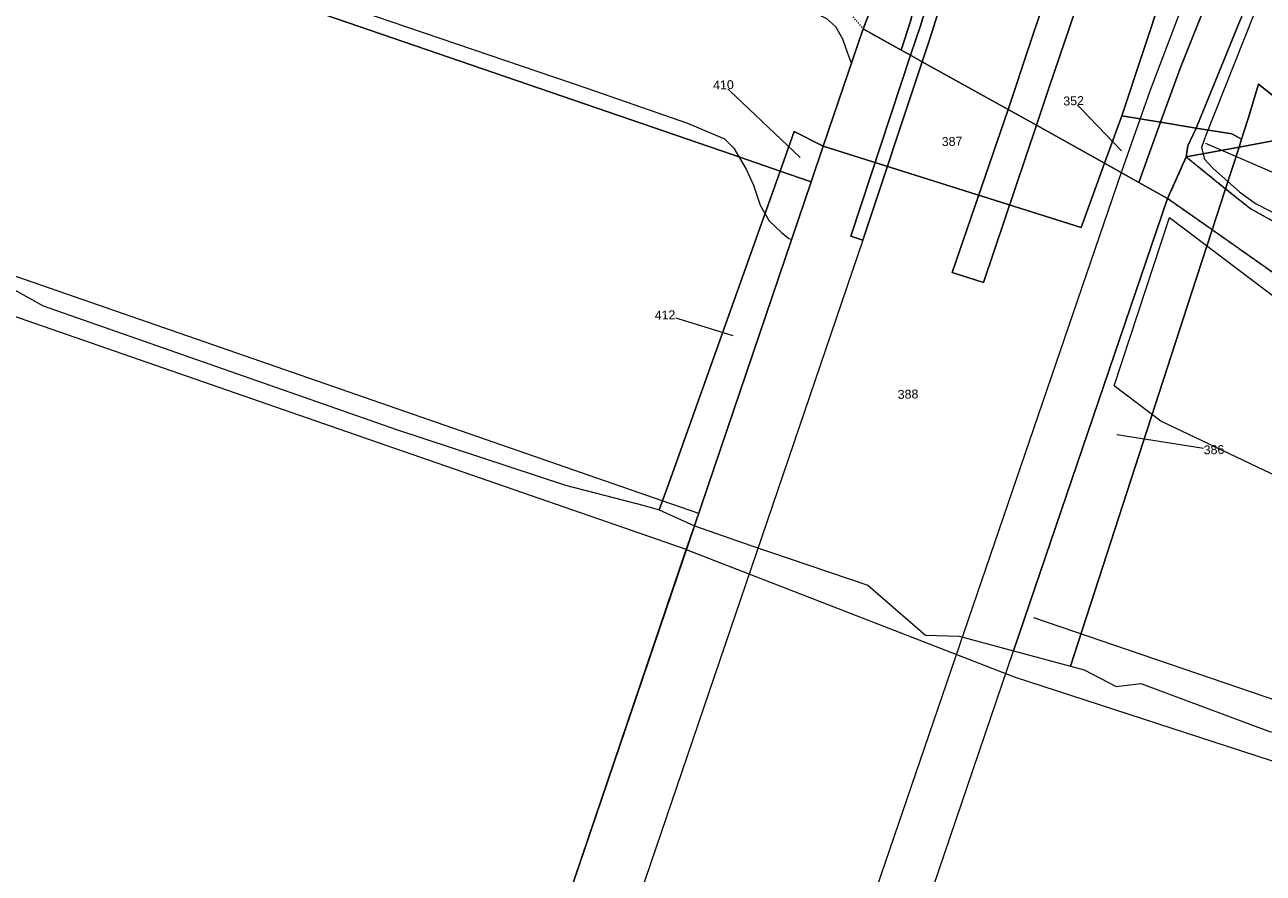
# Model space of a CAD drawing. Header units: millimetres. Extents: x -191 to 81095, y -508122 to 28741.
# Tile 29 of 251: x 4415 to 4512, y 9519 to 9586. Entities that reach past the tile are written whole.
import ezdxf

# ---------------------------------------------------------------- set-up
doc = ezdxf.new("R2010")
doc.units = ezdxf.units.MM
doc.linetypes.add('VE22-087 DB - VST Hervest-Dorsten ALK VA2736$0$1', pattern=[0])
doc.linetypes.add('VE22-087 DB - VST Hervest-Dorsten ALK VA2736$0$2', pattern=[0.16, 0.06, -0.1])
for name, color, linetype, lineweight in [('VE22-087 DB - VST Hervest-Dorsten ALK VA2736$0$AX_BauwerkImVerkehrsbereich', 7, 'VE22-087 DB - VST Hervest-Dorsten ALK VA2736$0$1', 18), ('VE22-087 DB - VST Hervest-Dorsten ALK VA2736$0$AX_DammWallDeich', 7, 'VE22-087 DB - VST Hervest-Dorsten ALK VA2736$0$1', 18), ('VE22-087 DB - VST Hervest-Dorsten ALK VA2736$0$AX_Flurstueck', 9, 'VE22-087 DB - VST Hervest-Dorsten ALK VA2736$0$1', 18), ('VE22-087 DB - VST Hervest-Dorsten ALK VA2736$0$AX_Gelaendekante', 7, 'VE22-087 DB - VST Hervest-Dorsten ALK VA2736$0$1', 18), ('VE22-087 DB - VST Hervest-Dorsten ALK VA2736$0$AX_Strassenverkehr', 7, 'VE22-087 DB - VST Hervest-Dorsten ALK VA2736$0$1', 18), ('VE22-087 DB - VST Hervest-Dorsten ALK VA2736$0$AX_Strassenverkehrsanlage', 7, 'VE22-087 DB - VST Hervest-Dorsten ALK VA2736$0$1', 18), ('VE22-087 DB - VST Hervest-Dorsten ALK VA2736$0$AX_UnlandVegetationsloseFlaeche', 7, 'VE22-087 DB - VST Hervest-Dorsten ALK VA2736$0$1', 18), ('VE22-087 DB - VST Hervest-Dorsten ALK VA2736$0$AX_Weg', 7, 'VE22-087 DB - VST Hervest-Dorsten ALK VA2736$0$1', 18), ('VE22-087 DB - VST Hervest-Dorsten ALK VA2736$0$Flurgrenzen', 9, 'VE22-087 DB - VST Hervest-Dorsten ALK VA2736$0$1', 18)]:
    doc.layers.add(name, color=color, linetype=linetype, lineweight=lineweight)
doc.layers.add('XREF ALK Kataster', color=251, linetype='Continuous')
doc.styles.add('VE22-087 DB - VST Hervest-Dorsten ALK VA2736$0$0', font='arial.ttf')

# ---------------------------------------------------------------- blocks, each defined once
blk = doc.blocks.new('VE22-087 DB - VST Hervest-Dorsten ALK VA2736')
at = {"layer": 'VE22-087 DB - VST Hervest-Dorsten ALK VA2736$0$AX_Flurstueck', "linetype": 'VE22-087 DB - VST Hervest-Dorsten ALK VA2736$0$1', "lineweight": 13, "ltscale": 0.5}
for points in [[(4399.832, 9600.317, 0), (4470.315, 9576.094, 0), (4474.102, 9574.792, 0), (4475.195, 9577.926, 0), (4477.493, 9576.754, 0), (4480.644, 9585.997, 0), (4481.704, 9588.825, 0), (4482.502, 9593.907, 0), (4482.922, 9598.214, 0), (4483.297, 9601.98, 0), (4480.976, 9602.323, 0), (4481.163, 9602.88, 0), (4466.712, 9608.116, 0), (4452.622, 9613.072, 0), (4453.585, 9616.012, 0), (4444.921, 9618.702, 0), (4415.692, 9627.879, 0), (4392.036, 9635.116, 0)], [(4475.679, 9575.878, 0), (4469.63, 9581.594, 0)], [(4500.99, 9576.381, 0), (4497.213, 9580.334, 0)], [(4661.935, 9517.567, 0), (4590.771, 9539.938, 0), (4547.071, 9559.131, 0), (4539.661, 9563.306, 0), (4532.111, 9567.561, 0), (4523.186, 9572.59, 0), (4516.561, 9577.864, 0), (4510.24, 9576.682, 0), (4509.177, 9573.407, 0), (4508.13, 9570.181, 0), (4506.508, 9565.181, 0), (4496.955, 9535.808, 0), (4498.042, 9535.513, 0), (4500.573, 9534.198, 0), (4502.515, 9534.422, 0), (4512.643, 9530.642, 0), (4516.141, 9530.074, 0), (4529.165, 9525.591, 0), (4544.843, 9520.169, 0), (4555.544, 9516.927, 0)], [(4507.59, 9577.009, 0), (4515.618, 9573.531, 0)], [(4470.391, 9561.819, 0), (4465.032, 9563.462, 0)], [(4500.615, 9554.046, 0), (4508.271, 9552.851, 0)]]:
    blk.add_polyline3d(points, dxfattribs=at)
for points in [[(4457.183, 9550.063, 0), (4463.378, 9548.44, 0), (4464.579, 9548.118, 0), (4465.461, 9550.547, 0), (4474.102, 9574.792, 0), (4470.315, 9576.094, 0), (4399.832, 9600.317, 0), (4317.591, 9628.443, 0), (4307.822, 9602.818, 0), (4307.187, 9601.152, 0), (4340.929, 9589.482, 0), (4360.045, 9583.023, 0), (4379.421, 9576.344, 0), (4389.562, 9573.281, 0), (4406.401, 9567.184, 0), (4410.896, 9565.151, 0), (4412.649, 9566.07, 0), (4416.035, 9564.174, 0), (4443.884, 9554.427, 0)], [(4482.922, 9598.214, 0), (4482.502, 9593.907, 0), (4481.704, 9588.825, 0), (4480.644, 9585.997, 0), (4483.636, 9584.335, 0), (4484.395, 9586.676, 0), (4485.461, 9591.574, 0), (4486.41, 9600.876, 0), (4484.234, 9601.647, 0)], [(4485.461, 9591.574, 0), (4484.395, 9586.676, 0), (4483.636, 9584.335, 0), (4484.359, 9583.933, 0), (4485.291, 9583.413, 0), (4492.057, 9579.642, 0), (4494.282, 9578.402, 0), (4499.651, 9575.409, 0), (4501.017, 9579.141, 0), (4505.895, 9593.897, 0), (4500.211, 9595.933, 0), (4497.822, 9596.788, 0), (4489.108, 9599.909, 0), (4488.162, 9600.248, 0), (4486.41, 9600.876, 0)], [(4505.895, 9593.897, 0), (4501.017, 9579.141, 0), (4504.061, 9578.639, 0), (4505.633, 9582.958, 0), (4509.48, 9592.626, 0)], [(4510.448, 9577.31, 0), (4510.968, 9578.933, 0), (4511.781, 9581.653, 0), (4516.561, 9577.864, 0), (4519.96, 9588.896, 0), (4515.299, 9590.554, 0), (4512.34, 9591.608, 0), (4509.48, 9592.626, 0), (4505.633, 9582.958, 0), (4504.061, 9578.639, 0), (4506.863, 9578.181, 0), (4509.675, 9577.72, 0)], [(4494.282, 9578.402, 0), (4492.057, 9579.642, 0), (4485.291, 9583.413, 0), (4484.359, 9583.933, 0), (4483.636, 9584.335, 0), (4480.644, 9585.997, 0), (4477.493, 9576.754, 0), (4497.807, 9570.342, 0), (4499.651, 9575.409, 0)], [(4511.781, 9581.653, 0), (4510.968, 9578.933, 0), (4510.448, 9577.31, 0), (4510.24, 9576.682, 0), (4516.561, 9577.864, 0)], [(4501.017, 9579.141, 0), (4499.651, 9575.409, 0), (4502.344, 9573.901, 0), (4504.061, 9578.639, 0)], [(4504.061, 9578.639, 0), (4502.344, 9573.901, 0), (4504.611, 9572.629, 0), (4506.09, 9575.91, 0), (4510.24, 9576.682, 0), (4510.448, 9577.31, 0), (4509.675, 9577.72, 0), (4506.863, 9578.181, 0)], [(4477.493, 9576.754, 0), (4475.195, 9577.926, 0), (4474.102, 9574.792, 0), (4476.547, 9573.953, 0)], [(4471.791, 9545.29, 0), (4481.011, 9542.186, 0), (4485.548, 9538.243, 0), (4488.187, 9538.157, 0), (4492.482, 9536.998, 0), (4504.611, 9572.629, 0), (4502.344, 9573.901, 0), (4499.651, 9575.409, 0), (4497.807, 9570.342, 0), (4477.493, 9576.754, 0), (4476.547, 9573.953, 0), (4467.34, 9546.864, 0)], [(4510.24, 9576.682, 0), (4506.09, 9575.91, 0), (4504.611, 9572.629, 0), (4492.482, 9536.998, 0), (4496.955, 9535.808, 0), (4506.508, 9565.181, 0), (4508.13, 9570.181, 0), (4509.177, 9573.407, 0)], [(4465.461, 9550.547, 0), (4464.579, 9548.118, 0), (4467.34, 9546.864, 0), (4476.547, 9573.953, 0), (4474.102, 9574.792, 0)]]:
    blk.add_polyline3d(points, close=True, dxfattribs=at)
at = {"layer": 'VE22-087 DB - VST Hervest-Dorsten ALK VA2736$0$AX_Gelaendekante', "color": 18, "linetype": 'VE22-087 DB - VST Hervest-Dorsten ALK VA2736$0$1', "lineweight": 13, "ltscale": 0.5, "true_color": 0x520000}
for points in [[(4050.909, 9657.147, 0), (4054.584, 9658.108, 0), (4066.508, 9660.405, 0), (4082.213, 9662.516, 0), (4103.116, 9664.831, 0), (4130.786, 9667.776, 0), (4149.135, 9669.057, 0), (4169.562, 9669.083, 0), (4190.701, 9668.437, 0), (4211.092, 9666.999, 0), (4238.712, 9663.41, 0), (4265.923, 9657.843, 0), (4291.544, 9651.231, 0), (4321.014, 9640.749, 0), (4321.818, 9640.481, 0), (4365.574, 9625.264, 0), (4429.219, 9602.497, 0), (4447.9, 9596.769, 0), (4476.716, 9587.325, 0), (4477.76, 9586.811, 0), (4478.452, 9586.195, 0), (4479.013, 9585.204, 0), (4479.393, 9584.091, 0), (4479.711, 9583.258, 0)], [(4512.935, 9590.988, 0), (4507.605, 9577.548, 0), (4507.275, 9576.651, 0), (4507.528, 9575.746, 0), (4508.207, 9575.004, 0), (4510.287, 9573.162, 0), (4511.529, 9572.233, 0), (4513.842, 9571.055, 0), (4516.476, 9570.191, 0), (4518.773, 9569.646, 0), (4555.699, 9565.969, 0)], [(4475.008, 9569.424, 0), (4476.547, 9573.953, 0), (4477.493, 9576.754, 0), (4479.711, 9583.258, 0)], [(4500.413, 9557.887, 0), (4504.758, 9571.137, 0)], [(4494.049, 9539.635, 0), (4526.202, 9528.642, 0), (4556.246, 9518.224, 0), (4593.786, 9504.785, 0), (4647.277, 9487.05, 0), (4661.858, 9482.478, 0), (4734.723, 9461.072, 0), (4830.077, 9434.385, 0), (4846.831, 9429.754, 0)]]:
    blk.add_polyline3d(points, dxfattribs=at)
at = {"layer": 'VE22-087 DB - VST Hervest-Dorsten ALK VA2736$0$AX_Strassenverkehr', "color": 253, "linetype": 'VE22-087 DB - VST Hervest-Dorsten ALK VA2736$0$1', "lineweight": 13, "ltscale": 0.5, "true_color": 0x999999}
blk.add_polyline3d([(4512.34, 9591.608, 0), (4506.863, 9578.181, 0), (4506.216, 9576.78, 0), (4506.09, 9575.91, 0), (4509.177, 9573.407, 0), (4510.24, 9576.682, 0), (4516.561, 9577.864, 0)], dxfattribs=at)
for points in [[(4490.046, 9607.672, 0), (4489.156, 9604.624, 0), (4488.399, 9601.318, 0), (4488.162, 9600.248, 0), (4487.78, 9598.522, 0), (4486.653, 9592.173, 0), (4486.087, 9589.375, 0), (4485.161, 9586.245, 0), (4484.359, 9583.933, 0), (4485.291, 9583.413, 0), (4485.888, 9585.225, 0), (4486.928, 9588.572, 0), (4487.794, 9592.68, 0), (4488.831, 9598.675, 0), (4489.108, 9599.909, 0), (4489.559, 9601.918, 0), (4490.104, 9604.28, 0), (4491.476, 9609.272, 0), (4491.489, 9609.317, 0), (4490.637, 9609.548, 0)], [(4484.359, 9583.933, 0), (4479.658, 9569.678, 0), (4480.606, 9569.346, 0), (4485.291, 9583.413, 0)]]:
    blk.add_polyline3d(points, close=True, dxfattribs=at)
at = {"layer": 'VE22-087 DB - VST Hervest-Dorsten ALK VA2736$0$AX_Strassenverkehrsanlage', "color": 7, "linetype": 'VE22-087 DB - VST Hervest-Dorsten ALK VA2736$0$1', "lineweight": 13, "ltscale": 0.5, "true_color": 0xf7f7f0}
blk.add_polyline3d([(4535.201, 9664.987, 0), (4528.366, 9644.682, 0), (4521.346, 9624.502, 0), (4519.683, 9619.929, 0), (4517.546, 9614.711, 0), (4515.146, 9608.889, 0), (4511.606, 9601.158, 0), (4508.925, 9595.328, 0), (4507.047, 9590.942, 0), (4505.373, 9586.754, 0), (4503.214, 9581.08, 0), (4500.949, 9574.682, 0)], dxfattribs=at)
at = {"layer": 'VE22-087 DB - VST Hervest-Dorsten ALK VA2736$0$AX_UnlandVegetationsloseFlaeche', "color": 253, "linetype": 'VE22-087 DB - VST Hervest-Dorsten ALK VA2736$0$1', "lineweight": 13, "ltscale": 0.5, "true_color": 0x999999}
blk.add_polyline3d([(4510.24, 9576.682, 0), (4509.177, 9573.407, 0), (4511.175, 9571.815, 0), (4513.417, 9570.566, 0), (4515.925, 9569.647, 0), (4518.472, 9569.029, 0), (4522.231, 9568.581, 0), (4532.111, 9567.561, 0), (4523.186, 9572.59, 0), (4516.561, 9577.864, 0)], close=True, dxfattribs=at)
at = {"layer": 'VE22-087 DB - VST Hervest-Dorsten ALK VA2736$0$AX_Weg', "color": 7, "linetype": 'VE22-087 DB - VST Hervest-Dorsten ALK VA2736$0$2', "lineweight": 13, "ltscale": 0.5}
for points in [[(4481.704, 9588.825, 0), (4480.644, 9585.997, 0), (4483.636, 9584.335, 0), (4484.395, 9586.676, 0)], [(4479.817, 9586.951, 0), (4480.644, 9585.997, 0), (4481.704, 9588.825, 0)]]:
    blk.add_polyline3d(points, dxfattribs=at)
at = {"layer": 'VE22-087 DB - VST Hervest-Dorsten ALK VA2736$0$AX_Flurstueck', "char_height": 0.7, "attachment_point": 2, "style": 'VE22-087 DB - VST Hervest-Dorsten ALK VA2736$0$0', "bg_fill": 3, "box_fill_scale": 1, "bg_fill_color": 256, "bg_fill_transparency": 0}
for s, insert, rotation in [('410', (4469.62, 9581.944), 1.58939), ('352', (4497.203, 9580.684), 1.58939), ('387', (4487.63, 9577.485), 1.58939), ('412', (4465.022, 9563.811), 1.58939), ('388', (4484.159, 9557.572), 1.58938), ('386', (4508.261, 9553.201), 1.58938)]:
    blk.add_mtext(s, dxfattribs=dict(at, insert=insert, rotation=rotation))
at = {"layer": 'VE22-087 DB - VST Hervest-Dorsten ALK VA2736$0$AX_BauwerkImVerkehrsbereich', "color": 253, "linetype": 'VE22-087 DB - VST Hervest-Dorsten ALK VA2736$0$1', "lineweight": 13, "ltscale": 0.5, "true_color": 0x999999}
blk.add_polyline3d([(4482.061, 9506.331, 0), (4492.482, 9536.998, 0), (4504.611, 9572.629, 0), (4502.344, 9573.901, 0), (4500.949, 9574.682, 0), (4499.651, 9575.409, 0), (4494.282, 9578.402, 0), (4492.057, 9579.642, 0), (4485.291, 9583.413, 0), (4484.359, 9583.933, 0), (4483.636, 9584.335, 0), (4480.644, 9585.997, 0), (4477.493, 9576.754, 0), (4476.547, 9573.953, 0), (4467.34, 9546.864, 0), (4456.395, 9514.637, 0)], dxfattribs=at)
at = {"layer": 'VE22-087 DB - VST Hervest-Dorsten ALK VA2736$0$AX_DammWallDeich', "color": 18, "linetype": 'VE22-087 DB - VST Hervest-Dorsten ALK VA2736$0$1', "lineweight": 13, "ltscale": 0.5, "true_color": 0x520000}
blk.add_polyline3d([(4661.935, 9517.567, 0), (4590.771, 9539.938, 0), (4547.071, 9559.131, 0), (4539.661, 9563.306, 0), (4532.111, 9567.561, 0), (4523.186, 9572.59, 0), (4516.561, 9577.864, 0), (4510.24, 9576.682, 0), (4506.09, 9575.91, 0), (4504.611, 9572.629, 0), (4492.482, 9536.998, 0), (4496.955, 9535.808, 0), (4498.042, 9535.513, 0), (4500.573, 9534.198, 0), (4502.515, 9534.422, 0), (4512.643, 9530.642, 0), (4516.141, 9530.074, 0), (4529.165, 9525.591, 0), (4544.843, 9520.169, 0), (4555.544, 9516.927, 0)], dxfattribs=at)
at = {"layer": 'VE22-087 DB - VST Hervest-Dorsten ALK VA2736$0$AX_Gelaendekante', "color": 18, "linetype": 'VE22-087 DB - VST Hervest-Dorsten ALK VA2736$0$1', "lineweight": 13, "ltscale": 0.5, "true_color": 0x520000}
for points in [[(4412.348, 9597.287, 0), (4442.202, 9587.003, 0), (4458.877, 9581.319, 0), (4466.79, 9578.568, 0), (4469.712, 9577.327, 0), (4470.436, 9576.604, 0), (4471.423, 9574.956, 0), (4471.988, 9573.686, 0), (4472.524, 9572.104, 0), (4473.239, 9570.888, 0), (4474.21, 9569.95, 0), (4474.785, 9569.499, 0), (4475.008, 9569.424, 0)], [(4467.685, 9547.821, 0), (4464.805, 9548.819, 0), (4428.727, 9561.346, 0), (4409.486, 9568.011, 0)], [(4466.702, 9544.986, 0), (4463.821, 9545.984, 0), (4443.75, 9552.941, 0), (4408.489, 9565.18, 0)], [(4504.758, 9571.137, 0), (4519.738, 9559.826, 0), (4565.324, 9536.894, 0)], [(4565.324, 9536.894, 0), (4563.103, 9536.78, 0), (4538.366, 9542.924, 0), (4525.511, 9546.352, 0), (4517.612, 9548.675, 0), (4504.091, 9555.103, 0), (4500.413, 9557.887, 0)]]:
    blk.add_polyline3d(points, dxfattribs=at)
at = {"layer": 'VE22-087 DB - VST Hervest-Dorsten ALK VA2736$0$AX_Strassenverkehr', "color": 253, "linetype": 'VE22-087 DB - VST Hervest-Dorsten ALK VA2736$0$1', "lineweight": 13, "ltscale": 0.5, "true_color": 0x999999}
for points in [[(4484.395, 9586.676, 0), (4483.636, 9584.335, 0), (4484.359, 9583.933, 0), (4485.161, 9586.245, 0), (4486.087, 9589.375, 0)], [(4486.928, 9588.572, 0), (4485.888, 9585.225, 0), (4485.291, 9583.413, 0), (4492.057, 9579.642, 0), (4493.727, 9584.705, 0), (4495.872, 9591.065, 0)], [(4513.035, 9638.456, 0), (4510.199, 9627.561, 0), (4507.378, 9617.307, 0), (4503.828, 9606.729, 0), (4501.624, 9600.099, 0), (4500.211, 9595.933, 0), (4495.262, 9581.338, 0), (4494.282, 9578.402, 0), (4499.651, 9575.409, 0), (4502.344, 9573.901, 0), (4504.611, 9572.629, 0), (4506.09, 9575.91, 0), (4506.216, 9576.78, 0), (4506.863, 9578.181, 0), (4512.34, 9591.608, 0)], [(4512.701, 9643.57, 0), (4510.189, 9634.847, 0), (4508.465, 9628.898, 0), (4499.244, 9600.963, 0), (4497.822, 9596.788, 0), (4495.872, 9591.065, 0), (4493.727, 9584.705, 0), (4492.057, 9579.642, 0), (4494.282, 9578.402, 0), (4495.262, 9581.338, 0), (4500.211, 9595.933, 0), (4501.624, 9600.099, 0), (4503.828, 9606.729, 0), (4507.378, 9617.307, 0), (4510.199, 9627.561, 0), (4513.035, 9638.456, 0)], [(4482.061, 9506.331, 0), (4492.482, 9536.998, 0), (4504.611, 9572.629, 0), (4502.344, 9573.901, 0), (4500.949, 9574.682, 0), (4499.651, 9575.409, 0), (4494.282, 9578.402, 0), (4490.104, 9566.023, 0), (4487.654, 9566.811, 0), (4492.057, 9579.642, 0), (4485.291, 9583.413, 0), (4480.606, 9569.346, 0), (4479.658, 9569.678, 0), (4484.359, 9583.933, 0), (4483.636, 9584.335, 0), (4480.644, 9585.997, 0), (4477.493, 9576.754, 0), (4476.547, 9573.953, 0), (4467.34, 9546.864, 0), (4456.395, 9514.637, 0)]]:
    blk.add_polyline3d(points, dxfattribs=at)
blk.add_polyline3d([(4487.654, 9566.811, 0), (4490.104, 9566.023, 0), (4494.282, 9578.402, 0), (4492.057, 9579.642, 0)], close=True, dxfattribs=at)
at = {"layer": 'VE22-087 DB - VST Hervest-Dorsten ALK VA2736$0$AX_Strassenverkehrsanlage', "color": 7, "linetype": 'VE22-087 DB - VST Hervest-Dorsten ALK VA2736$0$1', "lineweight": 13, "ltscale": 0.5, "true_color": 0xf7f7f0}
for points in [[(4500.949, 9574.682, 0), (4467.549, 9477.036, 0)], [(4480.606, 9569.346, 0), (4448.825, 9475.954, 0)]]:
    blk.add_polyline3d(points, dxfattribs=at)
at = {"layer": 'VE22-087 DB - VST Hervest-Dorsten ALK VA2736$0$AX_UnlandVegetationsloseFlaeche', "color": 253, "linetype": 'VE22-087 DB - VST Hervest-Dorsten ALK VA2736$0$1', "lineweight": 13, "ltscale": 0.5, "true_color": 0x999999}
blk.add_polyline3d([(4521.248, 9560.921, 0), (4508.13, 9570.181, 0), (4504.611, 9572.629, 0), (4502.344, 9573.901, 0), (4499.651, 9575.409, 0), (4494.282, 9578.402, 0), (4492.057, 9579.642, 0), (4485.291, 9583.413, 0), (4484.359, 9583.933, 0), (4483.636, 9584.335, 0), (4480.644, 9585.997, 0), (4477.493, 9576.754, 0), (4476.547, 9573.953, 0), (4467.34, 9546.864, 0), (4466.702, 9544.986, 0), (4492.535, 9534.959, 0), (4532.938, 9521.795, 0)], dxfattribs=at)
at = {"layer": 'VE22-087 DB - VST Hervest-Dorsten ALK VA2736$0$AX_Weg', "color": 7, "linetype": 'VE22-087 DB - VST Hervest-Dorsten ALK VA2736$0$2', "lineweight": 13, "ltscale": 0.5}
blk.add_polyline3d([(4513.417, 9570.566, 0), (4511.175, 9571.815, 0), (4509.177, 9573.407, 0), (4506.09, 9575.91, 0), (4504.611, 9572.629, 0), (4508.13, 9570.181, 0), (4521.248, 9560.921, 0)], dxfattribs=at)
at = {"layer": 'VE22-087 DB - VST Hervest-Dorsten ALK VA2736$0$Flurgrenzen', "ltscale": 0.5}
for points in [[(4317.615, 9536.944, 0), (4444.254, 9490.855, 0), (4448.072, 9490.074, 0), (4456.395, 9514.637, 0), (4466.702, 9544.986, 0), (4467.34, 9546.864, 0), (4476.547, 9573.953, 0), (4477.493, 9576.754, 0), (4480.644, 9585.997, 0), (4481.704, 9588.825, 0), (4482.502, 9593.907, 0), (4482.922, 9598.214, 0), (4483.297, 9601.98, 0), (4480.976, 9602.323, 0), (4481.163, 9602.88, 0), (4466.712, 9608.116, 0), (4452.622, 9613.072, 0), (4453.585, 9616.012, 0), (4444.921, 9618.702, 0), (4415.692, 9627.879, 0), (4392.036, 9635.116, 0)], [(4392.036, 9635.116, 0), (4415.692, 9627.879, 0), (4444.921, 9618.702, 0), (4453.585, 9616.012, 0), (4452.622, 9613.072, 0), (4466.712, 9608.116, 0), (4481.163, 9602.88, 0), (4480.976, 9602.323, 0), (4483.297, 9601.98, 0), (4482.922, 9598.214, 0), (4482.502, 9593.907, 0), (4481.704, 9588.825, 0), (4480.644, 9585.997, 0), (4477.493, 9576.754, 0), (4476.547, 9573.953, 0), (4467.34, 9546.864, 0), (4466.702, 9544.986, 0), (4456.395, 9514.637, 0)]]:
    blk.add_polyline3d(points, dxfattribs=at)

msp = doc.modelspace()

# ---------------------------------------------------------------- block references
at = {"layer": 'XREF ALK Kataster', "color": 251}
msp.add_blockref('VE22-087 DB - VST Hervest-Dorsten ALK VA2736', (0, 0), dxfattribs=at)

doc.saveas('drawing.dxf')
